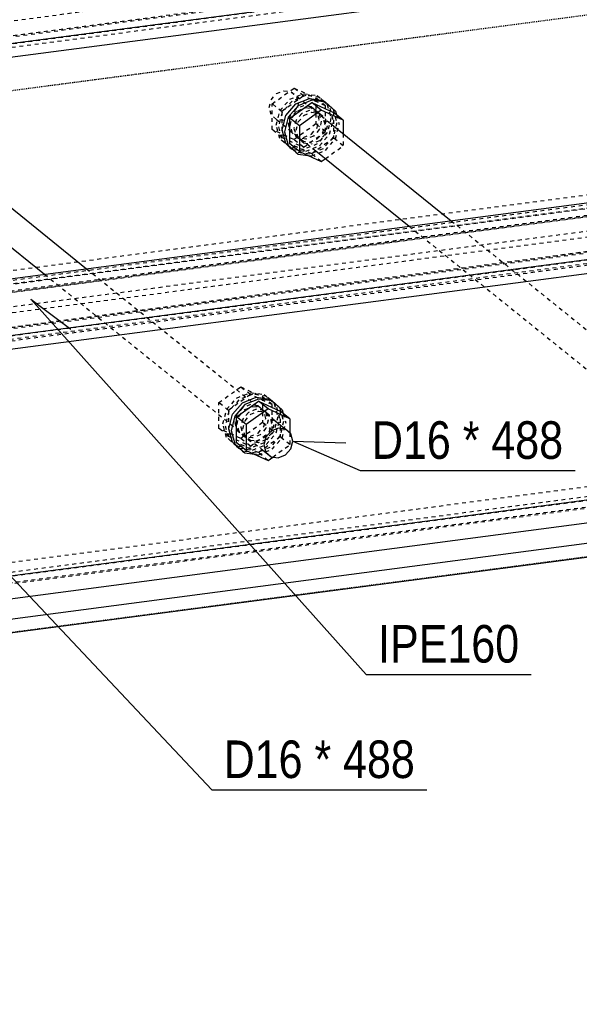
# Model space of a CAD drawing. Header units: millimetres. Extents: x 0 to 5940, y 0 to 2970.
# Tile 10 of 16: x 2526 to 2811, y 1228 to 1729. Entities that reach past the tile are written whole.
import ezdxf

# ---------------------------------------------------------------- set-up
doc = ezdxf.new("R2010")
doc.units = ezdxf.units.MM
doc.linetypes.add('DXK_LINE_DOT2', pattern=[3.9198, 1.9599, -1.9599])
doc.linetypes.add('DXK_LINE_DOT4', pattern=[0.9408, 0.4704, -0.4704])
doc.styles.add('Arial Narrow', font='ARIALN.TTF', dxfattribs={"height": 0.2})

# ---------------------------------------------------------------- blocks, each defined once
blk = doc.blocks.new('Part-2667976-1308 - 1297')
at = {"color": 5, "linetype": 'Continuous'}
for p, q in [((1054.1, 1404.17), (3464.78, 1721.27)), ((1084.82, 1379.42), (3495.49, 1696.52)), ((1084.82, 1372.42), (3495.49, 1689.52)), ((1070.39, 1255.27), (3481.07, 1572.36)), ((1073.76, 1244.04), (3484.44, 1561.14)), ((1084.82, 1235.14), (3495.49, 1552.23)), ((1084.82, 1228.14), (3495.49, 1545.23))]:
    blk.add_line(p, q, dxfattribs=at)
at = {"color": 8, "linetype": 'DXK_LINE_DOT2'}
for p, q in [((1054.1, 1397.18), (3464.78, 1714.27)), ((1065.15, 1388.27), (3475.83, 1705.37)), ((1072.47, 1381.72), (3483.15, 1698.82)), ((1073.76, 1381.33), (3484.44, 1698.43)), ((1068.52, 1377.05), (3479.2, 1694.14)), ((1079.47, 1376.73), (3481.07, 1692.63)), ((1068.52, 1261.79), (3464.78, 1576.98)), ((1068.52, 1256.78), (3479.2, 1573.87)), ((1054.1, 1252.89), (3464.78, 1569.99)), ((1066.44, 1250.59), (3477.12, 1567.69)), ((1067.19, 1251.25), (3475.83, 1568.08))]:
    blk.add_line(p, q, dxfattribs=at)
blk = doc.blocks.new('Part-2667976-1309 - 1297')
at = {"color": 8, "linetype": 'DXK_LINE_DOT2'}
for p, q in [((906.8, 1515.87), (3317.48, 1832.97)), ((914.13, 1509.32), (3324.81, 1826.41)), ((915.42, 1508.93), (3326.1, 1826.02)), ((910.17, 1504.64), (3320.85, 1821.74)), ((921.13, 1504.33), (3322.72, 1820.23)), ((910.17, 1389.38), (3306.43, 1704.58)), ((910.17, 1384.37), (3320.85, 1701.47)), ((1054.1, 1401.55), (3322.72, 1699.96)), ((895.75, 1380.49), (3306.43, 1697.58)), ((908.09, 1378.19), (3318.77, 1695.28)), ((908.84, 1378.85), (3317.48, 1695.68)), ((1061.88, 1390.9), (3326.1, 1688.73)), ((1068.08, 1381.36), (3337.15, 1679.83)), ((1068.52, 1374.42), (3337.15, 1672.83))]:
    blk.add_line(p, q, dxfattribs=at)
at = {"color": 5, "linetype": 'Continuous'}
for p, q in [((926.47, 1507.02), (3337.15, 1824.11)), ((926.47, 1500.02), (3337.15, 1817.12))]:
    blk.add_line(p, q, dxfattribs=at)
blk = doc.blocks.new('Part-2667976-1387 - 1297')
at = {"color": 8, "linetype": 'DXK_LINE_DOT2'}
for p, q in [((2471.44, 1666.96), (2475.15, 1668.46)), ((2475.15, 1668.46), (2478.86, 1667.93)), ((2478.86, 1667.93), (2497.96, 1652.54)), ((2478.86, 1667.93), (2481.57, 1665.52)), ((2467.73, 1659.92), (2468.72, 1663.83)), ((2468.72, 1663.83), (2471.44, 1666.96)), ((2481.57, 1665.52), (2482.57, 1661.87)), ((2468.72, 1656.27), (2467.73, 1659.92)), ((2481.57, 1657.96), (2478.86, 1654.83)), ((2482.57, 1661.87), (2481.57, 1657.96)), ((2471.44, 1653.86), (2468.72, 1656.27)), ((2471.44, 1653.86), (2490.54, 1638.46)), ((2475.15, 1653.33), (2471.44, 1653.86)), ((2478.86, 1654.83), (2475.15, 1653.33)), ((2538.92, 1599.48), (2648.89, 1510.87)), ((2560.31, 1602.3), (2656.31, 1524.94))]:
    blk.add_line(p, q, dxfattribs=at)
at = {"color": 5, "linetype": 'Continuous'}
for p, q in [((2497.96, 1652.54), (2560.31, 1602.3)), ((2490.54, 1638.46), (2538.92, 1599.48)), ((2656.31, 1524.94), (2661.55, 1520.72)), ((2654.13, 1519.74), (2651.42, 1516.62)), ((2657.84, 1521.24), (2654.13, 1519.74)), ((2661.55, 1520.72), (2657.84, 1521.24)), ((2664.27, 1518.31), (2661.55, 1520.72)), ((2665.26, 1514.65), (2664.27, 1518.31)), ((2651.42, 1516.62), (2650.43, 1512.7)), ((2650.43, 1512.7), (2651.42, 1509.05)), ((2664.27, 1510.74), (2665.26, 1514.65)), ((2648.89, 1510.87), (2654.13, 1506.64)), ((2651.42, 1509.05), (2654.13, 1506.64)), ((2657.84, 1506.11), (2661.55, 1507.62)), ((2661.55, 1507.62), (2664.27, 1510.74)), ((2654.13, 1506.64), (2657.84, 1506.11))]:
    blk.add_line(p, q, dxfattribs=at)
blk = doc.blocks.new('Part-2667976-1388 - 1297')
at = {"color": 5, "linetype": 'Continuous'}
for p, q in [((2634.56, 1528.24), (2639.65, 1534.1)), ((2640.78, 1533.2), (2635.68, 1527.34)), ((2639.65, 1534.1), (2646.61, 1536.92)), ((2647.73, 1536.01), (2640.78, 1533.2)), ((2646.61, 1536.92), (2653.56, 1535.93)), ((2654.68, 1535.03), (2647.73, 1536.01)), ((2653.56, 1535.93), (2654.68, 1535.03)), ((2659.77, 1530.5), (2654.68, 1535.03)), ((2632.7, 1520.9), (2634.56, 1528.24)), ((2659.77, 1530.5), (2660.26, 1528.71)), ((2635.68, 1527.34), (2633.82, 1520)), ((2634.56, 1514.06), (2632.7, 1520.9)), ((2633.82, 1520), (2635.68, 1513.15)), ((2639.65, 1509.54), (2634.56, 1514.06)), ((2635.68, 1513.15), (2640.78, 1508.63)), ((2639.65, 1509.54), (2640.78, 1508.63)), ((2640.78, 1508.63), (2645.78, 1507.92))]:
    blk.add_line(p, q, dxfattribs=at)
at = {"color": 8, "linetype": 'DXK_LINE_DOT2'}
for p, q in [((2653.56, 1535.93), (2658.65, 1531.41)), ((2642.66, 1529.18), (2639.78, 1525.85)), ((2640.9, 1524.95), (2643.79, 1528.27)), ((2646.61, 1530.77), (2642.66, 1529.18)), ((2643.79, 1528.27), (2647.73, 1529.87)), ((2650.55, 1530.21), (2646.61, 1530.77)), ((2647.73, 1529.87), (2651.67, 1529.31)), ((2650.55, 1530.21), (2651.67, 1529.31)), ((2653.43, 1527.65), (2650.55, 1530.21)), ((2651.67, 1529.31), (2654.55, 1526.74)), ((2654.49, 1523.77), (2653.43, 1527.65)), ((2658.65, 1531.41), (2660.51, 1524.56)), ((2660.26, 1528.71), (2661.64, 1523.66)), ((2639.78, 1525.85), (2638.72, 1521.7)), ((2639.85, 1520.79), (2640.9, 1524.95)), ((2653.43, 1519.61), (2654.49, 1523.77)), ((2654.55, 1526.74), (2655.61, 1522.86)), ((2655.61, 1522.86), (2654.55, 1518.71)), ((2660.51, 1524.56), (2658.65, 1517.23)), ((2659.77, 1516.32), (2661.64, 1523.66)), ((2638.72, 1521.7), (2639.78, 1517.82)), ((2639.78, 1517.82), (2642.66, 1515.26)), ((2640.9, 1516.91), (2639.85, 1520.79)), ((2650.55, 1516.29), (2653.43, 1519.61)), ((2654.55, 1518.71), (2651.67, 1515.39)), ((2643.79, 1514.35), (2640.9, 1516.91)), ((2642.66, 1515.26), (2643.79, 1514.35)), ((2642.66, 1515.26), (2643.61, 1515.12)), ((2643.61, 1515.12), (2646.61, 1514.7)), ((2647.73, 1513.79), (2643.79, 1514.35)), ((2646.61, 1514.7), (2650.55, 1516.29)), ((2651.67, 1515.39), (2647.73, 1513.79)), ((2658.65, 1517.23), (2653.56, 1511.37)), ((2654.68, 1510.46), (2659.77, 1516.32)), ((2646.61, 1508.55), (2639.65, 1509.54)), ((2645.78, 1507.92), (2647.73, 1507.65)), ((2653.56, 1511.37), (2646.61, 1508.55)), ((2647.73, 1507.65), (2654.68, 1510.46))]:
    blk.add_line(p, q, dxfattribs=at)
blk = doc.blocks.new('Part-2667976-1389 - 1297')
at = {"color": 5, "linetype": 'Continuous'}
for p, q in [((2636.6, 1526.92), (2647.73, 1534.93)), ((2652.6, 1531.01), (2647.73, 1534.93)), ((2647.73, 1534.93), (2658.86, 1529.84)), ((2652.6, 1531.01), (2641.47, 1522.99)), ((2663.73, 1525.92), (2652.6, 1531.01)), ((2663.73, 1525.92), (2658.86, 1529.84)), ((2641.47, 1522.99), (2636.6, 1526.92)), ((2636.6, 1513.81), (2636.6, 1526.92)), ((2641.47, 1522.99), (2641.47, 1509.89)), ((2663.73, 1525.92), (2663.73, 1518.79)), ((2641.47, 1509.89), (2636.6, 1513.81)), ((2641.47, 1509.89), (2652.6, 1504.8)), ((2652.6, 1504.8), (2654.98, 1506.52))]:
    blk.add_line(p, q, dxfattribs=at)
at = {"color": 8, "linetype": 'DXK_LINE_DOT2'}
for p, q in [((2658.86, 1529.84), (2658.86, 1516.74)), ((2663.73, 1518.79), (2663.73, 1512.82)), ((2647.73, 1508.73), (2636.6, 1513.81)), ((2658.86, 1516.74), (2647.73, 1508.73)), ((2654.98, 1506.52), (2663.73, 1512.82)), ((2663.73, 1512.82), (2658.86, 1516.74)), ((2652.6, 1504.8), (2647.73, 1508.73))]:
    blk.add_line(p, q, dxfattribs=at)
blk = doc.blocks.new('Part-2667976-1390 - 1297')
at = {"color": 8, "linetype": 'DXK_LINE_DOT2'}
for p, q in [((2636.65, 1536.52), (2643.61, 1539.33)), ((2644.73, 1538.43), (2637.78, 1535.61)), ((2643.61, 1539.33), (2650.56, 1538.35)), ((2651.69, 1537.44), (2644.73, 1538.43)), ((2650.56, 1538.35), (2651.69, 1537.44)), ((2650.56, 1538.35), (2655.65, 1533.82)), ((2631.56, 1530.66), (2636.65, 1536.52)), ((2637.78, 1535.61), (2632.69, 1529.75)), ((2643.61, 1533.19), (2639.67, 1531.59)), ((2647.55, 1532.63), (2643.61, 1533.19)), ((2647.55, 1532.63), (2648.67, 1531.72)), ((2650.43, 1530.06), (2647.55, 1532.63)), ((2656.78, 1532.92), (2651.69, 1537.44)), ((2655.65, 1533.82), (2657.52, 1526.98)), ((2658.64, 1526.07), (2656.78, 1532.92)), ((2629.7, 1523.32), (2631.56, 1530.66)), ((2632.69, 1529.75), (2630.82, 1522.41)), ((2636.78, 1528.27), (2635.73, 1524.11)), ((2639.67, 1531.59), (2636.78, 1528.27)), ((2637.91, 1527.36), (2640.79, 1530.69)), ((2640.79, 1530.69), (2644.73, 1532.28)), ((2644.73, 1532.28), (2648.67, 1531.72)), ((2648.67, 1531.72), (2651.56, 1529.16)), ((2651.49, 1526.19), (2650.43, 1530.06)), ((2651.56, 1529.16), (2652.61, 1525.28)), ((2631.56, 1516.47), (2629.7, 1523.32)), ((2635.73, 1524.11), (2636.78, 1520.23)), ((2636.85, 1523.21), (2637.91, 1527.36)), ((2637.91, 1519.33), (2636.85, 1523.21)), ((2650.43, 1522.03), (2651.49, 1526.19)), ((2652.61, 1525.28), (2651.56, 1521.12)), ((2657.52, 1526.98), (2655.65, 1519.64)), ((2656.78, 1518.74), (2658.64, 1526.07)), ((2630.82, 1522.41), (2632.69, 1515.57)), ((2636.78, 1520.23), (2639.67, 1517.67)), ((2640.79, 1516.76), (2637.91, 1519.33)), ((2639.67, 1517.67), (2640.79, 1516.76)), ((2639.67, 1517.67), (2643.61, 1517.11)), ((2643.61, 1517.11), (2647.55, 1518.71)), ((2648.67, 1517.8), (2644.73, 1516.21)), ((2647.55, 1518.71), (2650.43, 1522.03)), ((2651.56, 1521.12), (2648.67, 1517.8)), ((2655.65, 1519.64), (2650.56, 1513.78)), ((2651.69, 1512.88), (2656.78, 1518.74)), ((2636.65, 1511.95), (2631.56, 1516.47)), ((2632.69, 1515.57), (2637.78, 1511.05)), ((2644.73, 1516.21), (2640.79, 1516.76)), ((2650.56, 1513.78), (2643.61, 1510.97)), ((2644.73, 1510.06), (2651.69, 1512.88)), ((2636.65, 1511.95), (2637.78, 1511.05)), ((2643.61, 1510.97), (2636.65, 1511.95)), ((2637.78, 1511.05), (2644.73, 1510.06))]:
    blk.add_line(p, q, dxfattribs=at)
blk = doc.blocks.new('Part-2667976-1391 - 1297')
at = {"color": 8, "linetype": 'DXK_LINE_DOT2'}
for p, q in [((2627.61, 1534.16), (2638.74, 1542.17)), ((2643.61, 1538.25), (2632.48, 1530.24)), ((2643.61, 1538.25), (2638.74, 1542.17)), ((2638.74, 1542.17), (2649.86, 1537.09)), ((2654.73, 1533.16), (2643.61, 1538.25)), ((2632.48, 1530.24), (2627.61, 1534.16)), ((2627.61, 1521.06), (2627.61, 1534.16)), ((2654.73, 1533.16), (2649.86, 1537.09)), ((2649.86, 1537.09), (2649.86, 1523.99)), ((2654.73, 1520.06), (2654.73, 1533.16)), ((2632.48, 1530.24), (2632.48, 1517.13)), ((2649.86, 1523.99), (2638.74, 1515.97)), ((2654.73, 1520.06), (2649.86, 1523.99)), ((2632.48, 1517.13), (2627.61, 1521.06)), ((2638.74, 1515.97), (2627.61, 1521.06)), ((2643.61, 1512.05), (2654.73, 1520.06)), ((2632.48, 1517.13), (2643.61, 1512.05)), ((2643.61, 1512.05), (2638.74, 1515.97))]:
    blk.add_line(p, q, dxfattribs=at)
blk = doc.blocks.new('Part-2667976-1396 - 1297')
at = {"color": 8, "linetype": 'DXK_LINE_DOT2'}
for p, q in [((2656.88, 1691.35), (2660.58, 1692.85)), ((2660.58, 1692.85), (2664.29, 1692.33)), ((2653.17, 1684.31), (2654.16, 1688.22)), ((2654.16, 1688.22), (2656.88, 1691.35)), ((2664.29, 1692.33), (2683.4, 1676.93)), ((2664.29, 1692.33), (2667.01, 1689.91)), ((2667.01, 1689.91), (2668, 1686.26)), ((2654.16, 1680.66), (2653.17, 1684.31)), ((2668, 1686.26), (2667.01, 1682.35)), ((2656.88, 1678.25), (2654.16, 1680.66)), ((2656.88, 1678.25), (2675.98, 1662.85)), ((2660.58, 1677.72), (2656.88, 1678.25)), ((2664.29, 1679.22), (2660.58, 1677.72)), ((2667.01, 1682.35), (2664.29, 1679.22)), ((2724.35, 1623.88), (2834.33, 1535.26)), ((2745.75, 1626.69), (2841.74, 1549.33))]:
    blk.add_line(p, q, dxfattribs=at)
at = {"color": 5, "linetype": 'Continuous'}
for p, q in [((2683.4, 1676.93), (2745.75, 1626.69)), ((2675.98, 1662.85), (2724.35, 1623.88)), ((2841.74, 1549.33), (2846.99, 1545.11)), ((2839.57, 1544.13), (2836.86, 1541.01)), ((2843.28, 1545.63), (2839.57, 1544.13)), ((2846.99, 1545.11), (2843.28, 1545.63)), ((2849.7, 1542.7), (2846.99, 1545.11)), ((2850.7, 1539.05), (2849.7, 1542.7)), ((2836.86, 1541.01), (2835.86, 1537.09)), ((2849.7, 1535.13), (2850.7, 1539.05)), ((2834.33, 1535.26), (2839.57, 1531.03)), ((2835.86, 1537.09), (2836.86, 1533.44)), ((2836.86, 1533.44), (2839.57, 1531.03)), ((2846.99, 1532.01), (2849.7, 1535.13)), ((2839.57, 1531.03), (2843.28, 1530.51)), ((2843.28, 1530.51), (2846.99, 1532.01))]:
    blk.add_line(p, q, dxfattribs=at)
blk = doc.blocks.new('Part-2667976-1401 - 1297')
at = {"color": 5, "linetype": 'Continuous'}
for p, q in [((2666.74, 1686.09), (2673.7, 1688.91)), ((2674.82, 1688), (2667.87, 1685.19)), ((2673.7, 1688.91), (2680.65, 1687.92)), ((2681.77, 1687.01), (2674.82, 1688)), ((2680.65, 1687.92), (2681.77, 1687.01)), ((2661.65, 1680.23), (2666.74, 1686.09)), ((2667.87, 1685.19), (2662.77, 1679.32)), ((2686.86, 1682.49), (2681.77, 1687.01)), ((2659.79, 1672.89), (2661.65, 1680.23)), ((2662.77, 1679.32), (2660.91, 1671.99)), ((2686.86, 1682.49), (2687.35, 1680.7)), ((2661.65, 1666.05), (2659.79, 1672.89)), ((2660.91, 1671.99), (2662.77, 1665.14)), ((2666.74, 1661.53), (2661.65, 1666.05)), ((2662.77, 1665.14), (2667.87, 1660.62)), ((2666.74, 1661.53), (2667.87, 1660.62)), ((2667.87, 1660.62), (2672.87, 1659.91))]:
    blk.add_line(p, q, dxfattribs=at)
at = {"color": 8, "linetype": 'DXK_LINE_DOT2'}
for p, q in [((2680.65, 1687.92), (2685.74, 1683.4)), ((2673.7, 1682.76), (2669.76, 1681.16)), ((2677.64, 1682.2), (2673.7, 1682.76)), ((2685.74, 1683.4), (2687.6, 1676.55)), ((2666.87, 1677.84), (2665.81, 1673.69)), ((2669.76, 1681.16), (2666.87, 1677.84)), ((2667.99, 1676.94), (2670.88, 1680.26)), ((2670.88, 1680.26), (2674.82, 1681.85)), ((2674.82, 1681.85), (2678.76, 1681.3)), ((2677.64, 1682.2), (2678.76, 1681.3)), ((2680.52, 1679.64), (2677.64, 1682.2)), ((2678.76, 1681.3), (2681.64, 1678.73)), ((2681.58, 1675.76), (2680.52, 1679.64)), ((2681.64, 1678.73), (2682.7, 1674.85)), ((2687.35, 1680.7), (2688.73, 1675.65)), ((2665.81, 1673.69), (2666.87, 1669.81)), ((2666.94, 1672.78), (2667.99, 1676.94)), ((2667.99, 1668.9), (2666.94, 1672.78)), ((2680.52, 1671.6), (2681.58, 1675.76)), ((2682.7, 1674.85), (2681.64, 1670.7)), ((2687.6, 1676.55), (2685.74, 1669.22)), ((2686.86, 1668.31), (2688.73, 1675.65)), ((2666.87, 1669.81), (2669.76, 1667.24)), ((2667.99, 1668.9), (2668.56, 1668.4)), ((2668.56, 1668.4), (2670.88, 1666.34)), ((2673.7, 1666.69), (2677.64, 1668.28)), ((2677.64, 1668.28), (2680.52, 1671.6)), ((2681.64, 1670.7), (2678.76, 1667.38)), ((2685.74, 1669.22), (2680.65, 1663.35)), ((2681.77, 1662.45), (2686.86, 1668.31)), ((2669.76, 1667.24), (2670.88, 1666.34)), ((2669.76, 1667.24), (2673.7, 1666.69)), ((2670.88, 1666.34), (2674.82, 1665.78)), ((2680.65, 1663.35), (2673.7, 1660.54)), ((2678.76, 1667.38), (2674.82, 1665.78)), ((2673.7, 1660.54), (2666.74, 1661.53)), ((2672.87, 1659.91), (2674.82, 1659.63)), ((2674.82, 1659.63), (2681.77, 1662.45))]:
    blk.add_line(p, q, dxfattribs=at)
blk = doc.blocks.new('Part-2667976-1402 - 1297')
at = {"color": 5, "linetype": 'Continuous'}
for p, q in [((2663.69, 1678.9), (2674.82, 1686.92)), ((2679.69, 1682.99), (2668.56, 1674.98)), ((2679.69, 1682.99), (2674.82, 1686.92)), ((2674.82, 1686.92), (2685.95, 1681.83)), ((2690.82, 1677.91), (2679.69, 1682.99)), ((2668.56, 1674.98), (2663.69, 1678.9)), ((2663.69, 1665.8), (2663.69, 1678.9)), ((2690.82, 1677.91), (2685.95, 1681.83)), ((2690.82, 1677.91), (2690.82, 1670.95)), ((2668.56, 1674.98), (2668.56, 1661.88)), ((2668.56, 1661.88), (2663.69, 1665.8)), ((2668.56, 1661.88), (2679.69, 1656.79)), ((2679.69, 1656.79), (2681.7, 1658.24))]:
    blk.add_line(p, q, dxfattribs=at)
at = {"color": 8, "linetype": 'DXK_LINE_DOT2'}
for p, q in [((2685.95, 1681.83), (2685.95, 1668.73)), ((2685.95, 1668.73), (2674.82, 1660.72)), ((2690.82, 1664.81), (2685.95, 1668.73)), ((2690.82, 1670.95), (2690.82, 1664.81)), ((2674.82, 1660.72), (2663.69, 1665.8)), ((2681.7, 1658.24), (2690.82, 1664.81)), ((2679.69, 1656.79), (2674.82, 1660.72))]:
    blk.add_line(p, q, dxfattribs=at)
blk = doc.blocks.new('Part-2667976-1403 - 1297')
at = {"color": 8, "linetype": 'DXK_LINE_DOT2'}
for p, q in [((2658.65, 1682.64), (2663.74, 1688.51)), ((2663.74, 1688.51), (2670.7, 1691.32)), ((2671.82, 1690.41), (2664.87, 1687.6)), ((2670.7, 1691.32), (2677.65, 1690.33)), ((2678.78, 1689.43), (2671.82, 1690.41)), ((2677.65, 1690.33), (2678.78, 1689.43)), ((2677.65, 1690.33), (2682.74, 1685.81)), ((2683.87, 1684.91), (2678.78, 1689.43)), ((2664.87, 1687.6), (2659.78, 1681.74)), ((2666.76, 1683.58), (2663.87, 1680.26)), ((2670.7, 1685.17), (2666.76, 1683.58)), ((2667.88, 1682.67), (2671.82, 1684.27)), ((2674.64, 1684.62), (2670.7, 1685.17)), ((2671.82, 1684.27), (2675.76, 1683.71)), ((2674.64, 1684.62), (2675.76, 1683.71)), ((2677.52, 1682.05), (2674.64, 1684.62)), ((2675.76, 1683.71), (2678.65, 1681.15)), ((2682.74, 1685.81), (2684.61, 1678.97)), ((2685.73, 1678.06), (2683.87, 1684.91)), ((2656.79, 1675.31), (2658.65, 1682.64)), ((2659.78, 1681.74), (2657.91, 1674.4)), ((2663.87, 1680.26), (2662.82, 1676.1)), ((2663.94, 1675.2), (2665, 1679.35)), ((2665, 1679.35), (2667.88, 1682.67)), ((2678.58, 1678.17), (2677.52, 1682.05)), ((2677.52, 1674.02), (2678.58, 1678.17)), ((2678.65, 1681.15), (2679.7, 1677.27)), ((2684.61, 1678.97), (2682.74, 1671.63)), ((2683.87, 1670.72), (2685.73, 1678.06)), ((2658.65, 1668.46), (2656.79, 1675.31)), ((2657.91, 1674.4), (2659.78, 1667.56)), ((2662.82, 1676.1), (2663.87, 1672.22)), ((2665, 1671.32), (2663.94, 1675.2)), ((2674.64, 1670.7), (2677.52, 1674.02)), ((2678.65, 1673.11), (2675.76, 1669.79)), ((2679.7, 1677.27), (2678.65, 1673.11)), ((2663.74, 1663.94), (2658.65, 1668.46)), ((2663.87, 1672.22), (2666.76, 1669.66)), ((2667.88, 1668.75), (2665, 1671.32)), ((2666.76, 1669.66), (2667.88, 1668.75)), ((2666.76, 1669.66), (2670.7, 1669.1)), ((2671.82, 1668.2), (2667.88, 1668.75)), ((2670.7, 1669.1), (2674.64, 1670.7)), ((2675.76, 1669.79), (2671.82, 1668.2)), ((2682.74, 1671.63), (2677.65, 1665.77)), ((2678.78, 1664.86), (2683.87, 1670.72)), ((2659.78, 1667.56), (2664.87, 1663.03)), ((2663.74, 1663.94), (2664.87, 1663.03)), ((2670.7, 1662.95), (2663.74, 1663.94)), ((2664.87, 1663.03), (2665.2, 1662.99)), ((2665.2, 1662.99), (2671.82, 1662.05)), ((2677.65, 1665.77), (2670.7, 1662.95)), ((2671.82, 1662.05), (2678.78, 1664.86))]:
    blk.add_line(p, q, dxfattribs=at)
blk = doc.blocks.new('Part-2667976-1404 - 1297')
at = {"color": 8, "linetype": 'DXK_LINE_DOT2'}
for p, q in [((2654.7, 1686.15), (2665.83, 1694.16)), ((2670.7, 1690.24), (2665.83, 1694.16)), ((2665.83, 1694.16), (2676.96, 1689.08)), ((2670.7, 1690.24), (2659.57, 1682.22)), ((2681.82, 1685.15), (2670.7, 1690.24)), ((2681.82, 1685.15), (2676.96, 1689.08)), ((2676.96, 1689.08), (2676.96, 1675.97)), ((2659.57, 1682.22), (2654.7, 1686.15)), ((2654.7, 1673.05), (2654.7, 1686.15)), ((2681.82, 1672.05), (2681.82, 1685.15)), ((2659.57, 1682.22), (2659.57, 1669.12)), ((2659.57, 1669.12), (2654.7, 1673.05)), ((2665.83, 1667.96), (2654.7, 1673.05)), ((2676.96, 1675.97), (2665.83, 1667.96)), ((2681.82, 1672.05), (2676.96, 1675.97)), ((2659.57, 1669.12), (2670.7, 1664.04)), ((2670.7, 1664.04), (2665.83, 1667.96)), ((2670.7, 1664.04), (2681.82, 1672.05))]:
    blk.add_line(p, q, dxfattribs=at)
blk = doc.blocks.new('Part-2667976-2642 - 1297')
at = {"color": 6, "linetype": 'DXK_LINE_DOT4'}
blk.add_line((957.02, 1487.07), (3674.37, 1844.5), dxfattribs=at)
at = {"color": 4, "linetype": 'DXK_LINE_DOT4'}
blk.add_line((3495.49, 1545.23), (1084.82, 1228.14), dxfattribs=at)
blk = doc.blocks.new('Mark-2667976-2707 - 1297')
at = {"color": 7, "linetype": 'Continuous'}
for p, q in [((2531.99, 1586.79), (2702.55, 1395.96)), ((2531.99, 1586.79), (2552.38, 1571.48)), ((2702.55, 1395.96), (2786.43, 1395.96))]:
    blk.add_line(p, q, dxfattribs=at)
at = {"color": 0}
blk.add_wipeout([(2780.43, 1401.96), (2780.43, 1421.96), (2708.55, 1421.96), (2708.55, 1401.96)], dxfattribs=at)
blk.add_wipeout([(2780.43, 1401.96), (2780.43, 1421.96), (2708.55, 1421.96), (2708.55, 1401.96)], dxfattribs=at)
at = {"color": 7, "style": 'Arial Narrow'}
blk.add_text('IPE160', height=19.089, dxfattribs=at).set_placement((2708.55, 1401.96))
blk = doc.blocks.new('Mark-2667976-2809 - 1297')
at = {"color": 7, "linetype": 'Continuous'}
for p, q in [((2665.26, 1514.65), (2699.43, 1499.59)), ((2665.26, 1514.65), (2692.17, 1513.72)), ((2699.43, 1499.59), (2808.71, 1499.59))]:
    blk.add_line(p, q, dxfattribs=at)
at = {"color": 0, "linetype": 'Continuous'}
for points in [[(2745.63, 1505.59), (2745.63, 1525.59), (2705.43, 1525.59), (2705.43, 1505.59)], [(2760.14, 1505.59), (2760.14, 1525.59), (2751.63, 1525.59), (2751.63, 1505.59)], [(2802.71, 1505.59), (2802.71, 1525.59), (2766.14, 1525.59), (2766.14, 1505.59)]]:
    blk.add_wipeout(points, dxfattribs=at)
for points in [[(2745.63, 1505.59), (2745.63, 1525.59), (2705.43, 1525.59), (2705.43, 1505.59)], [(2760.14, 1505.59), (2760.14, 1525.59), (2751.63, 1525.59), (2751.63, 1505.59)], [(2802.71, 1505.59), (2802.71, 1525.59), (2766.14, 1525.59), (2766.14, 1505.59)]]:
    blk.add_wipeout(points, dxfattribs=at)
at = {"color": 7, "linetype": 'Continuous', "style": 'Arial Narrow'}
for s, height, p in [('D16', 19.089, (2705.43, 1505.59)), ('*', 19.09, (2751.63, 1505.59)), ('488', 19.089, (2766.14, 1505.59))]:
    blk.add_text(s, height=height, dxfattribs=at).set_placement(p)
blk = doc.blocks.new('Mark-2667976-2813 - 1297')
at = {"color": 7, "linetype": 'Continuous'}
for p, q in [((2479.82, 1490.26), (2624.04, 1337.24)), ((2479.82, 1490.26), (2504.25, 1478.93)), ((2624.04, 1337.24), (2733.31, 1337.24))]:
    blk.add_line(p, q, dxfattribs=at)
at = {"color": 0, "linetype": 'Continuous'}
for points in [[(2670.24, 1343.24), (2670.24, 1363.24), (2630.04, 1363.24), (2630.04, 1343.24)], [(2684.75, 1343.24), (2684.75, 1363.24), (2676.24, 1363.24), (2676.24, 1343.24)], [(2727.31, 1343.24), (2727.31, 1363.24), (2690.75, 1363.24), (2690.75, 1343.24)]]:
    blk.add_wipeout(points, dxfattribs=at)
for points in [[(2670.24, 1343.24), (2670.24, 1363.24), (2630.04, 1363.24), (2630.04, 1343.24)], [(2684.75, 1343.24), (2684.75, 1363.24), (2676.24, 1363.24), (2676.24, 1343.24)], [(2727.31, 1343.24), (2727.31, 1363.24), (2690.75, 1363.24), (2690.75, 1343.24)]]:
    blk.add_wipeout(points, dxfattribs=at)
at = {"color": 7, "linetype": 'Continuous', "style": 'Arial Narrow'}
for s, height, p in [('D16', 19.089, (2630.04, 1343.24)), ('*', 19.09, (2676.24, 1343.24)), ('488', 19.089, (2690.75, 1343.24))]:
    blk.add_text(s, height=height, dxfattribs=at).set_placement(p)

msp = doc.modelspace()

# ---------------------------------------------------------------- block references
for name in ['Part-2667976-2642 - 1297', 'Part-2667976-1309 - 1297', 'Part-2667976-1308 - 1297', 'Part-2667976-1396 - 1297', 'Part-2667976-1404 - 1297', 'Part-2667976-1403 - 1297', 'Part-2667976-1401 - 1297', 'Part-2667976-1402 - 1297', 'Part-2667976-1387 - 1297', 'Part-2667976-1391 - 1297', 'Part-2667976-1390 - 1297', 'Part-2667976-1388 - 1297', 'Part-2667976-1389 - 1297']:
    msp.add_blockref(name, (0, 0))

# ---------------------------------------------------------------- next in the draw order: block references
msp.add_blockref('Mark-2667976-2707 - 1297', (0, 0))

# ---------------------------------------------------------------- next in the draw order: block references
for name in ['Mark-2667976-2809 - 1297', 'Mark-2667976-2813 - 1297']:
    msp.add_blockref(name, (0, 0))

doc.saveas('drawing.dxf')
